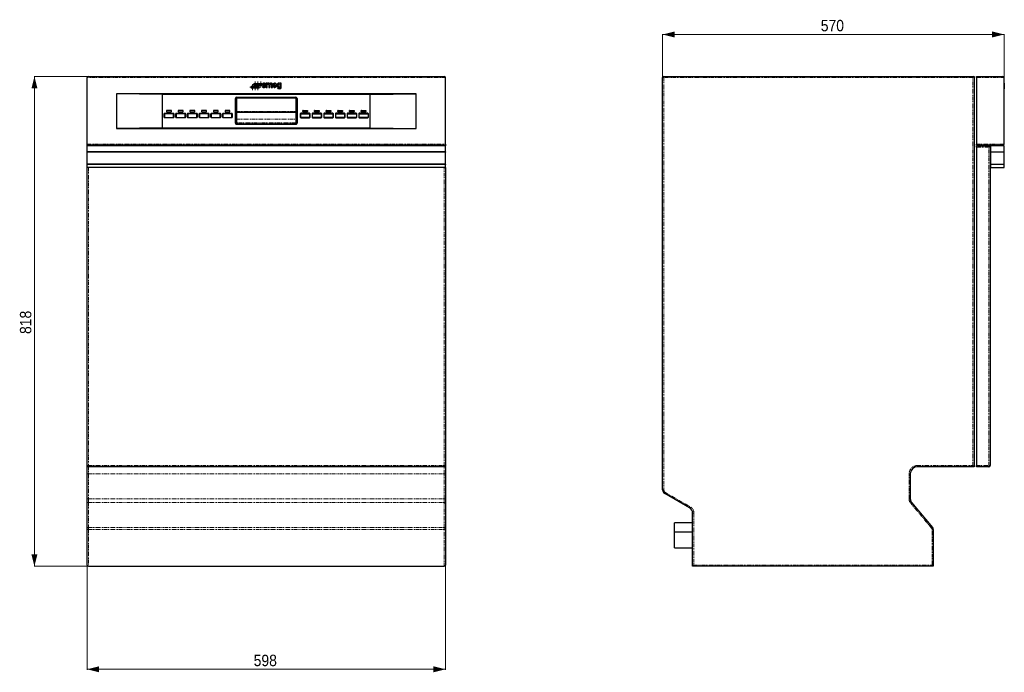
# Model space of a CAD drawing. Header units: millimetres. Extents: x 122 to 1846, y 161 to 2367.
# Tile 2 of 2: x 122 to 1765, y 1278 to 2367. Entities that reach past the tile are written whole.
import ezdxf

# ---------------------------------------------------------------- set-up
doc = ezdxf.new("R2010")
doc.units = ezdxf.units.MM
doc.linetypes.add('PHANTOM', pattern=[12.7, 6.35, -1.27, 1.27, -1.27, 1.27, -1.27])
doc.styles.add('SLDTEXTSTYLE0', font='GOTHIC.TTF', dxfattribs={"width": 0.913})
doc.dimstyles.new('SLDDIMSTYLE0', dxfattribs={"dimtxt": 19.05, "dimasz": 20, "dimexe": 0, "dimexo": 0.0625, "dimgap": 4.7625, "dimtad": 1, "dimdec": 0, "dimrnd": 1e-09, "dimzin": 12, "dimdsep": 46, "dimtxsty": 'SLDTEXTSTYLE0', "dimsah": 1, "dimcen": 0.09, "dimadec": 0, "dimazin": 3, "dimtfac": 1, "dimtdec": 0, "dimtofl": 0, "dimtmove": 0, "dimatfit": 3, "dimfxl": 1, "dimfrac": 2, "dimtolj": 1, "dimtzin": 12, "dimarcsym": 0})

# ---------------------------------------------------------------- blocks, each defined once
blk = doc.blocks.new('_D')
at = {"color": 7, "linetype": 'Continuous', "lineweight": 0}
for p, q in [((234.4, 2158.7), (234.4, 1282.1)), ((832.4, 2158.7), (832.4, 1282.1)), ((234.4, 1282.7), (832.4, 1282.7))]:
    blk.add_line(p, q, dxfattribs=at)
at = {"color": 7, "linetype": 'Continuous', "lineweight": 18}
for points in [[(234.4, 1282.7), (254.4, 1277.7), (254.4, 1287.7)], [(832.4, 1282.7), (812.4, 1287.7), (812.4, 1277.7)]]:
    blk.add_solid(points, dxfattribs=at)
at = {"color": 7, "linetype": 'Continuous', "lineweight": 18, "insert": (512.3, 1307), "char_height": 19.05, "attachment_point": 1, "style": 'SLDTEXTSTYLE0'}
blk.add_mtext('598', dxfattribs=at)
blk = doc.blocks.new('_D_1')
at = {"color": 7, "linetype": 'Continuous', "lineweight": 0}
for p, q in [((235.4, 2272.7), (145.8, 2272.7)), ((146.4, 2272.7), (146.4, 1454.7)), ((235.4, 1454.7), (145.8, 1454.7))]:
    blk.add_line(p, q, dxfattribs=at)
at = {"color": 7, "linetype": 'Continuous', "lineweight": 18}
for points in [[(146.4, 2272.7), (141.4, 2252.7), (151.4, 2252.7)], [(146.4, 1454.7), (151.4, 1474.7), (141.4, 1474.7)]]:
    blk.add_solid(points, dxfattribs=at)
at = {"color": 7, "linetype": 'Continuous', "lineweight": 18, "insert": (122.1, 1842.6), "char_height": 19.05, "attachment_point": 1, "rotation": 90, "style": 'SLDTEXTSTYLE0'}
blk.add_mtext('818', dxfattribs=at)
blk = doc.blocks.new('SW_CENTERMARKSYMBOL_0')
at = {"color": 0, "linetype": 'Continuous', "lineweight": 18}
for p, q in [((-2.5, 0), (-4.723533, 0)), ((0, 0), (-2.5, 0)), ((0, 2.5), (0, 4.723533)), ((0, 0), (0, 2.5)), ((0, 0), (0, -2.5)), ((0, 0), (2.5, 0)), ((2.5, 0), (4.723533, 0)), ((0, -2.5), (0, -4.723533))]:
    blk.add_line(p, q, dxfattribs=at)
blk = doc.blocks.new('SW_CENTERMARKSYMBOL_1')
at = {"color": 0, "linetype": 'Continuous', "lineweight": 18}
for p, q in [((-2.5, 0), (-4.723533, 0)), ((0, 0), (-2.5, 0)), ((0, 2.5), (0, 4.723533)), ((0, 0), (0, 2.5)), ((0, 0), (0, -2.5)), ((0, 0), (2.5, 0)), ((2.5, 0), (4.723533, 0)), ((0, -2.5), (0, -4.723533))]:
    blk.add_line(p, q, dxfattribs=at)
blk = doc.blocks.new('SW_CENTERMARKSYMBOL_2')
at = {"color": 0, "linetype": 'Continuous', "lineweight": 18}
for p, q in [((-2.5, 0), (-4.723533, 0)), ((0, 0), (-2.5, 0)), ((0, 2.5), (0, 4.723533)), ((0, 0), (0, 2.5)), ((0, 0), (0, -2.5)), ((0, 0), (2.5, 0)), ((2.5, 0), (4.723533, 0)), ((0, -2.5), (0, -4.723533))]:
    blk.add_line(p, q, dxfattribs=at)
blk = doc.blocks.new('SW_CENTERMARKSYMBOL_3')
at = {"color": 0, "linetype": 'Continuous', "lineweight": 18}
for p, q in [((-2.5, 0), (-4.723533, 0)), ((0, 0), (-2.5, 0)), ((0, 2.5), (0, 4.723533)), ((0, 0), (0, 2.5)), ((0, 0), (0, -2.5)), ((0, 0), (2.5, 0)), ((2.5, 0), (4.723533, 0)), ((0, -2.5), (0, -4.723533))]:
    blk.add_line(p, q, dxfattribs=at)
blk = doc.blocks.new('SW_CENTERMARKSYMBOL_4')
at = {"color": 0, "linetype": 'Continuous', "lineweight": 18}
for p, q in [((-2.5, 0), (-4.723533, 0)), ((0, 0), (-2.5, 0)), ((0, 2.5), (0, 4.723533)), ((0, 0), (0, 2.5)), ((0, 0), (0, -2.5)), ((0, 0), (2.5, 0)), ((2.5, 0), (4.723533, 0)), ((0, -2.5), (0, -4.723533))]:
    blk.add_line(p, q, dxfattribs=at)
blk = doc.blocks.new('SW_CENTERMARKSYMBOL_5')
at = {"color": 0, "linetype": 'Continuous', "lineweight": 18}
for p, q in [((-2.5, 0), (-4.723533, 0)), ((0, 0), (-2.5, 0)), ((0, 2.5), (0, 4.723533)), ((0, 0), (0, 2.5)), ((0, 0), (0, -2.5)), ((0, 0), (2.5, 0)), ((2.5, 0), (4.723533, 0)), ((0, -2.5), (0, -4.723533))]:
    blk.add_line(p, q, dxfattribs=at)
blk = doc.blocks.new('_D_2')
at = {"color": 7, "linetype": 'Continuous', "lineweight": 0}
for p, q in [((1195, 2271.7), (1195, 2343.3)), ((1195, 2342.7), (1765, 2342.7)), ((1765, 2271.7), (1765, 2343.3))]:
    blk.add_line(p, q, dxfattribs=at)
at = {"color": 7, "linetype": 'Continuous', "lineweight": 18}
for points in [[(1195, 2342.7), (1215, 2337.7), (1215, 2347.7)], [(1765, 2342.7), (1745, 2347.7), (1745, 2337.7)]]:
    blk.add_solid(points, dxfattribs=at)
at = {"color": 7, "linetype": 'Continuous', "lineweight": 18, "insert": (1458.9, 2367.1), "char_height": 19.05, "attachment_point": 1, "style": 'SLDTEXTSTYLE0'}
blk.add_mtext('570', dxfattribs=at)

msp = doc.modelspace()

# ---------------------------------------------------------------- linework, layer by layer
at = {"color": 7, "linetype": 'Continuous', "lineweight": 25}
for p, q in [((234.4, 2159.7), (234.4, 2270.7)), ((236.4, 2272.7), (830.4, 2272.7)), ((832.4, 2159.7), (832.4, 2270.7)), ((1195, 1582.3), (1195, 2270.7)), ((1197, 2272.7), (1715, 2272.7)), ((1715, 2272.7), (1713, 2270.7)), ((1715, 2272.7), (1715, 1621)), ((1719, 2272.7), (1763, 2272.7)), ((1719, 2270.7), (1719, 2272.7)), ((1719, 2270.7), (1719, 2159.7)), ((1765, 2159.7), (1765, 2270.7)), ((528.4, 2256.6), (526.8, 2256.6)), ((531, 2259.4), (532.7, 2259.4)), ((535.1, 2261.4), (533.3, 2261.4)), ((533.3, 2261.4), (533.3, 2254.3)), ((533.3, 2254.3), (535.1, 2254.3)), ((535.1, 2260.8), (535.1, 2261.4)), ((535.1, 2254.3), (535.1, 2258.8)), ((537.5, 2258.8), (537.5, 2254.3)), ((537.5, 2254.3), (539.3, 2254.3)), ((539.3, 2254.3), (539.3, 2258.8)), ((541.8, 2258.8), (541.8, 2254.3)), ((541.8, 2254.3), (543.6, 2254.3)), ((543.6, 2254.3), (543.6, 2259.2)), ((546, 2257.3), (551, 2257.3)), ((546.1, 2258.9), (549, 2258.9)), ((550.7, 2256.5), (548.8, 2256.5)), ((553.6, 2254.1), (551.9, 2254.1)), ((558.4, 2261.4), (556.7, 2261.4)), ((556.7, 2261.4), (556.7, 2261)), ((556.7, 2255.5), (556.7, 2254.1)), ((558.4, 2254.1), (558.4, 2261.4)), ((1765.3, 2261.6), (1765, 2261.6)), ((1765.1, 2261.6), (1765, 2261.6)), ((1765.1, 2261.4), (1765, 2261.4)), ((1765.1, 2257), (1765, 2257)), ((1765, 2257), (1765.1, 2257)), ((1765, 2252.5), (1765.1, 2252.5)), ((1765, 2251.9), (1765.3, 2251.9)), ((1765.1, 2261.6), (1765.1, 2261.4)), ((1765.1, 2261.6), (1765.1, 2261.6)), ((1765.1, 2261.4), (1765.1, 2257)), ((1765.1, 2257), (1765.1, 2252.5)), ((1765.1, 2257), (1765.1, 2257)), ((1765.1, 2254.8), (1765.3, 2254.8)), ((1765.1, 2254.1), (1765.3, 2254.1)), ((1765.1, 2254.1), (1765.3, 2254.1)), ((1765.1, 2252.5), (1765.1, 2251.9)), ((783.4, 2243.7), (283.4, 2243.7)), ((283.4, 2243.7), (283.4, 2185.7)), ((359.8, 2242.6), (283.4, 2243.7)), ((707, 2242.6), (359.8, 2242.6)), ((359.8, 2242.6), (359.8, 2186.9)), ((482.1, 2194.7), (482.1, 2235.7)), ((482.6, 2235.7), (482.6, 2194.7)), ((483.4, 2235.7), (483.4, 2194.7)), ((483.6, 2235.5), (483.6, 2214.1)), ((484.4, 2238), (582.4, 2238)), ((582.4, 2237.5), (484.4, 2237.5)), ((582.4, 2236.7), (484.4, 2236.7)), ((582.2, 2236.5), (484.6, 2236.5)), ((583.2, 2214.1), (583.2, 2235.5)), ((583.4, 2194.7), (583.4, 2235.7)), ((584.2, 2194.7), (584.2, 2235.7)), ((584.7, 2235.7), (584.7, 2194.7)), ((707, 2242.6), (783.4, 2243.7)), ((707, 2186.9), (707, 2242.6)), ((783.4, 2185.7), (783.4, 2243.7)), ((362.9, 2204.4), (362.9, 2210.3)), ((363.6, 2210.3), (363.6, 2204.4)), ((363.7, 2211.1), (378.3, 2211.1)), ((378.3, 2210.4), (363.7, 2210.4)), ((363.7, 2204.3), (378.3, 2204.3)), ((378.3, 2203.6), (363.7, 2203.6)), ((367, 2215.6), (367, 2213.9)), ((374.6, 2215.9), (367.3, 2215.9)), ((367.3, 2213.6), (374.6, 2213.6)), ((374.9, 2213.9), (374.9, 2215.6)), ((378.4, 2204.4), (378.4, 2210.3)), ((379.1, 2210.3), (379.1, 2204.4)), ((382.4, 2204.4), (382.4, 2210.3)), ((383.1, 2210.3), (383.1, 2204.4)), ((383.2, 2211.1), (397.8, 2211.1)), ((397.8, 2210.4), (383.2, 2210.4)), ((383.2, 2204.3), (397.8, 2204.3)), ((397.8, 2203.6), (383.2, 2203.6)), ((386.5, 2215.6), (386.5, 2213.9)), ((394.1, 2215.9), (386.8, 2215.9)), ((386.8, 2213.6), (394.1, 2213.6)), ((394.4, 2213.9), (394.4, 2215.6)), ((397.9, 2204.4), (397.9, 2210.3)), ((398.6, 2210.3), (398.6, 2204.4)), ((401.9, 2204.4), (401.9, 2210.3)), ((402.6, 2210.3), (402.6, 2204.4)), ((402.7, 2211.1), (417.3, 2211.1)), ((417.3, 2210.4), (402.7, 2210.4)), ((402.7, 2204.3), (417.3, 2204.3)), ((417.3, 2203.6), (402.7, 2203.6)), ((406, 2215.6), (406, 2213.9)), ((413.6, 2215.9), (406.3, 2215.9)), ((406.3, 2213.6), (413.6, 2213.6)), ((413.9, 2213.9), (413.9, 2215.6)), ((417.4, 2204.4), (417.4, 2210.3)), ((418.1, 2210.3), (418.1, 2204.4)), ((421.4, 2204.4), (421.4, 2210.3)), ((422.1, 2210.3), (422.1, 2204.4)), ((422.2, 2211.1), (436.8, 2211.1)), ((436.8, 2210.4), (422.2, 2210.4)), ((422.2, 2204.3), (436.8, 2204.3)), ((436.8, 2203.6), (422.2, 2203.6)), ((425.5, 2215.6), (425.5, 2213.9)), ((433.1, 2215.9), (425.8, 2215.9)), ((425.8, 2213.6), (433.1, 2213.6)), ((433.4, 2213.9), (433.4, 2215.6)), ((436.9, 2204.4), (436.9, 2210.3)), ((437.6, 2210.3), (437.6, 2204.4)), ((440.9, 2204.4), (440.9, 2210.3)), ((441.6, 2210.3), (441.6, 2204.4)), ((441.7, 2211.1), (456.3, 2211.1)), ((456.3, 2210.4), (441.7, 2210.4)), ((441.7, 2204.3), (456.3, 2204.3)), ((456.3, 2203.6), (441.7, 2203.6)), ((445, 2215.6), (445, 2213.9)), ((452.6, 2215.9), (445.3, 2215.9)), ((445.3, 2213.6), (452.6, 2213.6)), ((452.9, 2213.9), (452.9, 2215.6)), ((456.4, 2204.4), (456.4, 2210.3)), ((457.1, 2210.3), (457.1, 2204.4)), ((460.4, 2204.4), (460.4, 2210.3)), ((461.1, 2210.3), (461.1, 2204.4)), ((461.2, 2211.1), (475.8, 2211.1)), ((475.8, 2210.4), (461.2, 2210.4)), ((461.2, 2204.3), (475.8, 2204.3)), ((475.8, 2203.6), (461.2, 2203.6)), ((464.5, 2215.6), (464.5, 2213.9)), ((472.1, 2215.9), (464.8, 2215.9)), ((464.8, 2213.6), (472.1, 2213.6)), ((472.4, 2213.9), (472.4, 2215.6)), ((475.9, 2204.4), (475.9, 2210.3)), ((476.6, 2210.3), (476.6, 2204.4)), ((483.6, 2214.1), (483.6, 2214.1)), ((484.6, 2213.1), (582.2, 2213.1)), ((583.2, 2214.1), (583.2, 2214.1)), ((590.2, 2210.3), (590.2, 2204.4)), ((590.9, 2204.4), (590.9, 2210.3)), ((605.6, 2211.1), (591, 2211.1)), ((591, 2210.4), (605.6, 2210.4)), ((605.6, 2204.3), (591, 2204.3)), ((591, 2203.6), (605.6, 2203.6)), ((594.4, 2213.9), (594.4, 2215.6)), ((594.7, 2215.9), (602, 2215.9)), ((602, 2213.6), (594.7, 2213.6)), ((602.3, 2215.6), (602.3, 2213.9)), ((605.7, 2210.3), (605.7, 2204.4)), ((606.4, 2204.4), (606.4, 2210.3)), ((609.7, 2210.3), (609.7, 2204.4)), ((610.4, 2204.4), (610.4, 2210.3)), ((625.1, 2211.1), (610.5, 2211.1)), ((610.5, 2210.4), (625.1, 2210.4)), ((625.1, 2204.3), (610.5, 2204.3)), ((610.5, 2203.6), (625.1, 2203.6)), ((613.9, 2213.9), (613.9, 2215.6)), ((614.2, 2215.9), (621.5, 2215.9)), ((621.5, 2213.6), (614.2, 2213.6)), ((621.8, 2215.6), (621.8, 2213.9)), ((625.2, 2210.3), (625.2, 2204.4)), ((625.9, 2204.4), (625.9, 2210.3)), ((629.2, 2210.3), (629.2, 2204.4)), ((629.9, 2204.4), (629.9, 2210.3)), ((644.6, 2211.1), (630, 2211.1)), ((630, 2210.4), (644.6, 2210.4)), ((644.6, 2204.3), (630, 2204.3)), ((630, 2203.6), (644.6, 2203.6)), ((633.4, 2213.9), (633.4, 2215.6)), ((633.7, 2215.9), (641, 2215.9)), ((641, 2213.6), (633.7, 2213.6)), ((641.3, 2215.6), (641.3, 2213.9)), ((644.7, 2210.3), (644.7, 2204.4)), ((645.4, 2204.4), (645.4, 2210.3)), ((648.7, 2210.3), (648.7, 2204.4)), ((649.4, 2204.4), (649.4, 2210.3)), ((664.1, 2211.1), (649.5, 2211.1)), ((649.5, 2210.4), (664.1, 2210.4)), ((664.1, 2204.3), (649.5, 2204.3)), ((649.5, 2203.6), (664.1, 2203.6)), ((652.9, 2213.9), (652.9, 2215.6)), ((653.2, 2215.9), (660.5, 2215.9)), ((660.5, 2213.6), (653.2, 2213.6)), ((660.8, 2215.6), (660.8, 2213.9)), ((664.2, 2210.3), (664.2, 2204.4)), ((664.9, 2204.4), (664.9, 2210.3)), ((668.2, 2210.3), (668.2, 2204.4)), ((668.9, 2204.4), (668.9, 2210.3)), ((683.6, 2211.1), (669, 2211.1)), ((669, 2210.4), (683.6, 2210.4)), ((683.6, 2204.3), (669, 2204.3)), ((669, 2203.6), (683.6, 2203.6)), ((672.4, 2213.9), (672.4, 2215.6)), ((672.7, 2215.9), (680, 2215.9)), ((680, 2213.6), (672.7, 2213.6)), ((680.3, 2215.6), (680.3, 2213.9)), ((683.7, 2210.3), (683.7, 2204.4)), ((684.4, 2204.4), (684.4, 2210.3)), ((687.7, 2210.3), (687.7, 2204.4)), ((688.4, 2204.4), (688.4, 2210.3)), ((703.1, 2211.1), (688.5, 2211.1)), ((688.5, 2210.4), (703.1, 2210.4)), ((703.1, 2204.3), (688.5, 2204.3)), ((688.5, 2203.6), (703.1, 2203.6)), ((691.9, 2213.9), (691.9, 2215.6)), ((692.2, 2215.9), (699.5, 2215.9)), ((699.5, 2213.6), (692.2, 2213.6)), ((699.8, 2215.6), (699.8, 2213.9)), ((703.2, 2210.3), (703.2, 2204.4)), ((703.9, 2204.4), (703.9, 2210.3)), ((359.8, 2186.9), (283.4, 2185.7)), ((359.8, 2186.9), (707, 2186.9)), ((484.4, 2193.7), (582.4, 2193.7)), ((484.4, 2192.9), (582.4, 2192.9)), ((582.4, 2192.4), (484.4, 2192.4)), ((707, 2186.9), (783.4, 2185.7)), ((283.4, 2185.7), (783.4, 2185.7)), ((234.4, 2156.7), (234.4, 2159.7)), ((832.4, 2156.7), (234.4, 2156.7)), ((234.4, 2146.7), (234.4, 2156.7)), ((830.4, 2157.7), (236.4, 2157.7)), ((832.4, 2159.7), (832.4, 2156.7)), ((832.4, 2146.7), (832.4, 2156.7)), ((1719, 2157.7), (1719, 2159.7)), ((1763, 2157.7), (1719, 2157.7)), ((1719, 2154.7), (1719, 2156.7)), ((1719, 2156.7), (1739.5, 2156.7)), ((1719, 2154.7), (1719, 1623)), ((1741.5, 2154.7), (1741.5, 1623)), ((1765, 2156.7), (1742, 2156.7)), ((1742, 2156.7), (1742, 2146.7)), ((1765, 2146.7), (1765, 2156.7)), ((832.4, 2146.7), (234.4, 2146.7)), ((234.4, 2146.2), (234.4, 2146.7)), ((832.4, 2146.2), (234.4, 2146.2)), ((234.4, 2126.2), (234.4, 2146.2)), ((832.4, 2146.7), (832.4, 2146.2)), ((832.4, 2126.2), (832.4, 2146.2)), ((1742, 2146.7), (1765, 2146.7)), ((1765, 2146.2), (1742, 2146.2)), ((1742, 2146.2), (1742, 2126.2)), ((1765, 2126.2), (1765, 2146.2)), ((832.4, 2126.2), (234.4, 2126.2)), ((234.4, 2125.7), (234.4, 2126.2)), ((234.4, 2120.7), (234.4, 2125.7)), ((832.4, 2125.7), (234.4, 2125.7)), ((832.4, 2120.7), (234.4, 2120.7)), ((234.4, 1623), (234.4, 2120.7)), ((832.4, 2126.2), (832.4, 2125.7)), ((832.4, 2120.7), (832.4, 2125.7)), ((832.4, 2120.7), (832.4, 1623)), ((1742, 2126.2), (1765, 2126.2)), ((1765, 2125.7), (1742, 2125.7)), ((1742, 2125.7), (1742, 2120.7)), ((1742, 2120.7), (1765, 2120.7)), ((1765, 2120.7), (1765, 2125.7)), ((234.4, 1609), (234.4, 1623)), ((830.4, 1621), (236.4, 1621)), ((832.4, 1623), (832.4, 1609)), ((1715, 1621), (1620.4, 1621)), ((1715, 1621), (1713, 1623)), ((1719, 1621), (1719, 1623)), ((1739.5, 1621), (1719, 1621)), ((234.4, 1567.1), (234.4, 1609)), ((832.4, 1609), (832.4, 1567.1)), ((1608.4, 1609), (1608.4, 1567.1)), ((234.4, 1560.1), (234.4, 1567.1)), ((832.4, 1567.1), (832.4, 1560.1)), ((1240, 1552.2), (1198.5, 1576.2)), ((1610.5, 1561.4), (1645.6, 1519.6)), ((234.4, 1518.3), (234.4, 1560.1)), ((832.4, 1560.1), (832.4, 1518.3)), ((1245, 1454.7), (1245, 1543.6)), ((234.4, 1516.4), (234.4, 1518.3)), ((234.4, 1456.7), (234.4, 1516.4)), ((832.4, 1518.3), (832.4, 1516.4)), ((832.4, 1516.4), (832.4, 1456.7)), ((1245, 1527.4), (1215, 1527.4)), ((1215, 1519.9), (1215, 1527.4)), ((1215, 1512.4), (1215, 1519.9)), ((1215, 1512.4), (1245, 1512.4)), ((1215, 1499.7), (1215, 1512.4)), ((1646.7, 1516.4), (1646.7, 1454.7)), ((1215, 1485.7), (1215, 1499.7)), ((1215, 1485.7), (1245, 1485.7)), ((236.4, 1454.7), (830.4, 1454.7)), ((1247, 1456.7), (1245, 1454.7)), ((1646.7, 1454.7), (1245, 1454.7)), ((1644.7, 1456.7), (1646.7, 1454.7))]:
    msp.add_line(p, q, dxfattribs=at)
at = {"color": 8, "linetype": 'PHANTOM', "lineweight": 18}
for p, q in [((832.4, 2270.7), (234.4, 2270.7)), ((1195, 2270.7), (1197, 2270.7)), ((1197, 2272.7), (1197, 2270.7)), ((1197, 2270.7), (1197, 1582.3)), ((1713, 2270.7), (1197, 2270.7)), ((1713, 1623), (1713, 2270.7)), ((1765, 2270.7), (1719, 2270.7)), ((1765, 2257), (1765.1, 2257)), ((482.1, 2235.7), (482.6, 2235.7)), ((484.4, 2238), (484.4, 2237.5)), ((582.4, 2238), (582.4, 2237.5)), ((584.7, 2235.7), (584.2, 2235.7)), ((362.9, 2210.3), (363.6, 2210.3)), ((363.6, 2204.4), (362.9, 2204.4)), ((363.7, 2211.1), (363.7, 2210.4)), ((363.7, 2204.3), (363.7, 2203.6)), ((378.3, 2211.1), (378.3, 2210.4)), ((378.3, 2204.3), (378.3, 2203.6)), ((379.1, 2210.3), (378.4, 2210.3)), ((378.4, 2204.4), (379.1, 2204.4)), ((382.4, 2210.3), (383.1, 2210.3)), ((383.1, 2204.4), (382.4, 2204.4)), ((383.2, 2211.1), (383.2, 2210.4)), ((383.2, 2204.3), (383.2, 2203.6)), ((397.8, 2211.1), (397.8, 2210.4)), ((397.8, 2204.3), (397.8, 2203.6)), ((398.6, 2210.3), (397.9, 2210.3)), ((397.9, 2204.4), (398.6, 2204.4)), ((401.9, 2210.3), (402.6, 2210.3)), ((402.6, 2204.4), (401.9, 2204.4)), ((402.7, 2211.1), (402.7, 2210.4)), ((402.7, 2204.3), (402.7, 2203.6)), ((417.3, 2211.1), (417.3, 2210.4)), ((417.3, 2204.3), (417.3, 2203.6)), ((418.1, 2210.3), (417.4, 2210.3)), ((417.4, 2204.4), (418.1, 2204.4)), ((421.4, 2210.3), (422.1, 2210.3)), ((422.1, 2204.4), (421.4, 2204.4)), ((422.2, 2211.1), (422.2, 2210.4)), ((422.2, 2204.3), (422.2, 2203.6)), ((436.8, 2211.1), (436.8, 2210.4)), ((436.8, 2204.3), (436.8, 2203.6)), ((437.6, 2210.3), (436.9, 2210.3)), ((436.9, 2204.4), (437.6, 2204.4)), ((440.9, 2210.3), (441.6, 2210.3)), ((441.6, 2204.4), (440.9, 2204.4)), ((441.7, 2211.1), (441.7, 2210.4)), ((441.7, 2204.3), (441.7, 2203.6)), ((456.3, 2211.1), (456.3, 2210.4)), ((456.3, 2204.3), (456.3, 2203.6)), ((457.1, 2210.3), (456.4, 2210.3)), ((456.4, 2204.4), (457.1, 2204.4)), ((460.4, 2210.3), (461.1, 2210.3)), ((461.1, 2204.4), (460.4, 2204.4)), ((461.2, 2211.1), (461.2, 2210.4)), ((461.2, 2204.3), (461.2, 2203.6)), ((475.8, 2211.1), (475.8, 2210.4)), ((475.8, 2204.3), (475.8, 2203.6)), ((476.6, 2210.3), (475.9, 2210.3)), ((475.9, 2204.4), (476.6, 2204.4)), ((483.6, 2214.1), (583.2, 2214.1)), ((582.8, 2213.3), (483.9, 2213.3)), ((590.2, 2210.3), (590.9, 2210.3)), ((590.9, 2204.4), (590.2, 2204.4)), ((591, 2211.1), (591, 2210.4)), ((591, 2204.3), (591, 2203.6)), ((605.6, 2211.1), (605.6, 2210.4)), ((605.6, 2204.3), (605.6, 2203.6)), ((606.4, 2210.3), (605.7, 2210.3)), ((605.7, 2204.4), (606.4, 2204.4)), ((609.7, 2210.3), (610.4, 2210.3)), ((610.4, 2204.4), (609.7, 2204.4)), ((610.5, 2211.1), (610.5, 2210.4)), ((610.5, 2204.3), (610.5, 2203.6)), ((625.1, 2211.1), (625.1, 2210.4)), ((625.1, 2204.3), (625.1, 2203.6)), ((625.9, 2210.3), (625.2, 2210.3)), ((625.2, 2204.4), (625.9, 2204.4)), ((629.2, 2210.3), (629.9, 2210.3)), ((629.9, 2204.4), (629.2, 2204.4)), ((630, 2211.1), (630, 2210.4)), ((630, 2204.3), (630, 2203.6)), ((644.6, 2211.1), (644.6, 2210.4)), ((644.6, 2204.3), (644.6, 2203.6)), ((645.4, 2210.3), (644.7, 2210.3)), ((644.7, 2204.4), (645.4, 2204.4)), ((648.7, 2210.3), (649.4, 2210.3)), ((649.4, 2204.4), (648.7, 2204.4)), ((649.5, 2211.1), (649.5, 2210.4)), ((649.5, 2204.3), (649.5, 2203.6)), ((664.1, 2211.1), (664.1, 2210.4)), ((664.1, 2204.3), (664.1, 2203.6)), ((664.9, 2210.3), (664.2, 2210.3)), ((664.2, 2204.4), (664.9, 2204.4)), ((668.2, 2210.3), (668.9, 2210.3)), ((668.9, 2204.4), (668.2, 2204.4)), ((669, 2211.1), (669, 2210.4)), ((669, 2204.3), (669, 2203.6)), ((683.6, 2211.1), (683.6, 2210.4)), ((683.6, 2204.3), (683.6, 2203.6)), ((684.4, 2210.3), (683.7, 2210.3)), ((683.7, 2204.4), (684.4, 2204.4)), ((687.7, 2210.3), (688.4, 2210.3)), ((688.4, 2204.4), (687.7, 2204.4)), ((688.5, 2211.1), (688.5, 2210.4)), ((688.5, 2204.3), (688.5, 2203.6)), ((703.1, 2211.1), (703.1, 2210.4)), ((703.1, 2204.3), (703.1, 2203.6)), ((703.9, 2210.3), (703.2, 2210.3)), ((703.2, 2204.4), (703.9, 2204.4)), ((482.6, 2194.7), (482.1, 2194.7)), ((483.4, 2201.2), (583.4, 2201.2)), ((484.4, 2195.4), (484.4, 2193.7)), ((582.4, 2195.4), (484.4, 2195.4)), ((484.4, 2192.9), (484.4, 2192.4)), ((582.4, 2193.7), (582.4, 2195.4)), ((582.4, 2192.9), (582.4, 2192.4)), ((584.2, 2194.7), (584.7, 2194.7)), ((234.4, 2159.7), (832.4, 2159.7)), ((236.4, 2157.7), (236.4, 2156.7)), ((830.4, 2156.7), (830.4, 2157.7)), ((1719, 2159.7), (1765, 2159.7)), ((1739.5, 2154.7), (1719, 2154.7)), ((1739.5, 2154.7), (1739.5, 2156.7)), ((1739.5, 1623), (1739.5, 2154.7)), ((1741.5, 2154.7), (1739.5, 2154.7)), ((236.4, 2146.7), (236.4, 2146.2)), ((830.4, 2146.2), (830.4, 2146.7)), ((236.4, 2126.2), (236.4, 2125.7)), ((236.4, 2120.7), (236.4, 1623)), ((830.4, 2125.7), (830.4, 2126.2)), ((830.4, 1623), (830.4, 2120.7)), ((234.4, 1623), (236.4, 1623)), ((236.4, 1621), (236.4, 1623)), ((236.4, 1623), (830.4, 1623)), ((236.4, 1621), (236.4, 1609)), ((830.4, 1623), (832.4, 1623)), ((830.4, 1621), (830.4, 1623)), ((830.4, 1609), (830.4, 1621)), ((1620.4, 1623), (1713, 1623)), ((1620.4, 1623), (1620.4, 1621)), ((1719, 1623), (1739.5, 1623)), ((1739.5, 1621), (1739.5, 1623)), ((1739.5, 1623), (1741.5, 1623)), ((234.4, 1609), (236.4, 1609)), ((236.4, 1609), (830.4, 1609)), ((236.4, 1609), (236.4, 1567.1)), ((830.4, 1609), (832.4, 1609)), ((830.4, 1567.1), (830.4, 1609)), ((1606.4, 1567.1), (1606.4, 1609)), ((1606.4, 1609), (1608.4, 1609)), ((1195, 1582.3), (1197, 1582.3)), ((1198.5, 1576.2), (1199.5, 1577.9)), ((1199.5, 1577.9), (1241, 1554)), ((234.4, 1567.1), (236.4, 1567.1)), ((236.4, 1567.1), (236.4, 1561.4)), ((236.4, 1567.1), (830.4, 1567.1)), ((236.4, 1561.4), (236.4, 1519.6)), ((236.4, 1561.4), (830.4, 1561.4)), ((830.4, 1561.4), (830.4, 1567.1)), ((830.4, 1567.1), (832.4, 1567.1)), ((830.4, 1519.6), (830.4, 1561.4)), ((1606.4, 1567.1), (1608.4, 1567.1)), ((1609, 1560.1), (1610.5, 1561.4)), ((1240, 1552.2), (1241, 1554)), ((1644, 1518.3), (1609, 1560.1)), ((1245, 1543.6), (1247, 1543.6)), ((1247, 1543.6), (1247, 1456.7)), ((234.4, 1516.4), (236.4, 1516.4)), ((236.4, 1519.6), (236.4, 1516.4)), ((236.4, 1519.6), (830.4, 1519.6)), ((236.4, 1516.4), (236.4, 1454.7)), ((236.4, 1516.4), (830.4, 1516.4)), ((830.4, 1516.4), (830.4, 1519.6)), ((830.4, 1454.7), (830.4, 1516.4)), ((830.4, 1516.4), (832.4, 1516.4)), ((1644, 1518.3), (1645.6, 1519.6)), ((1644.7, 1456.7), (1644.7, 1516.4)), ((1644.7, 1516.4), (1646.7, 1516.4)), ((1247, 1456.7), (1644.7, 1456.7))]:
    msp.add_line(p, q, dxfattribs=at)
at = {"color": 8, "linetype": 'PHANTOM', "lineweight": 18, "flags": 128}
for points in [[(234.4, 1560.1), (234.4, 1560.3), (234.5, 1560.6), (234.7, 1560.8), (235, 1561), (235.3, 1561.1), (235.6, 1561.3), (236, 1561.3), (236.4, 1561.4)], [(830.4, 1561.4), (830.8, 1561.3), (831.2, 1561.3), (831.5, 1561.1), (831.8, 1561), (832, 1560.8), (832.2, 1560.6), (832.3, 1560.3), (832.4, 1560.1)], [(234.4, 1518.3), (234.4, 1518.6), (234.5, 1518.8), (234.7, 1519.1), (235, 1519.2), (235.3, 1519.4), (235.6, 1519.5), (236, 1519.6), (236.4, 1519.6)], [(830.4, 1519.6), (830.8, 1519.6), (831.2, 1519.5), (831.5, 1519.4), (831.8, 1519.2), (832, 1519.1), (832.2, 1518.8), (832.3, 1518.6), (832.4, 1518.3)]]:
    msp.add_lwpolyline(points, dxfattribs=at)
at = {"color": 7, "linetype": 'Continuous', "lineweight": 25}
for centre in [(510.6, 2254.7), (515, 2259.2), (515, 2254.7), (519.5, 2259.2), (519.5, 2254.7), (524, 2259.2)]:
    msp.add_circle(centre, 2.22, dxfattribs=at)
for centre, radius, start, end in [((236.4, 2270.7), 2, 90, 180), ((830.4, 2270.7), 2, 0, 90), ((1197, 2270.7), 2, 90, 180), ((1763, 2270.7), 2, 0, 90), ((528.3, 2259), 1.32, 222.827, 240.0894), ((530.1, 2262.1), 4.88, 240.0894, 264.0497), ((530.1, 2260.7), 2.28, 236.3152, 257.4928), ((530.7, 2263.6), 5.24, 257.4928, 267.2905), ((528.9, 2251), 6.27, 71.5908, 84.0497), ((530.3, 2254.3), 4.14, 64.1954, 87.2905), ((530.7, 2256.5), 0.527, 0, 71.5908), ((531.5, 2256.8), 1.35, 20.6878, 64.1954), ((536.9, 2259.2), 2.44, 29.0546, 138.5946), ((536.3, 2258.8), 1.22, 0, 180), ((541.2, 2259.2), 2.43, 0, 150.7945), ((540.6, 2258.8), 1.22, 0, 180), ((484.4, 2235.7), 2.3, 90, 180), ((484.4, 2235.7), 1.8, 90, 180), ((484.4, 2235.7), 1, 90, 180), ((484.6, 2235.5), 1, 90, 180), ((582.2, 2235.5), 1, 0, 90), ((582.4, 2235.7), 2.3, 0, 90), ((582.4, 2235.7), 1.8, 0, 90), ((582.4, 2235.7), 1, 0, 90), ((363.7, 2210.3), 0.81, 90, 180), ((363.7, 2204.4), 0.81, 180, 270), ((363.7, 2210.3), 0.11, 90, 180), ((363.7, 2204.4), 0.11, 180, 270), ((367.3, 2215.6), 0.3, 90, 180), ((367.3, 2213.9), 0.3, 180, 270), ((374.6, 2215.6), 0.3, 0, 90), ((374.6, 2213.9), 0.3, 270, 0), ((378.3, 2210.3), 0.81, 0, 90), ((378.3, 2210.3), 0.11, 0, 90), ((378.3, 2204.4), 0.11, 270, 0), ((378.3, 2204.4), 0.81, 270, 0), ((383.2, 2210.3), 0.81, 90, 180), ((383.2, 2204.4), 0.81, 180, 270), ((383.2, 2210.3), 0.11, 90, 180), ((383.2, 2204.4), 0.11, 180, 270), ((386.8, 2215.6), 0.3, 90, 180), ((386.8, 2213.9), 0.3, 180, 270), ((394.1, 2215.6), 0.3, 0, 90), ((394.1, 2213.9), 0.3, 270, 0), ((397.8, 2210.3), 0.81, 0, 90), ((397.8, 2210.3), 0.11, 0, 90), ((397.8, 2204.4), 0.11, 270, 0), ((397.8, 2204.4), 0.81, 270, 0), ((402.7, 2210.3), 0.81, 90, 180), ((402.7, 2204.4), 0.81, 180, 270), ((402.7, 2210.3), 0.11, 90, 180), ((402.7, 2204.4), 0.11, 180, 270), ((406.3, 2215.6), 0.3, 90, 180), ((406.3, 2213.9), 0.3, 180, 270), ((413.6, 2215.6), 0.3, 0, 90), ((413.6, 2213.9), 0.3, 270, 0), ((417.3, 2210.3), 0.81, 0, 90), ((417.3, 2210.3), 0.11, 0, 90), ((417.3, 2204.4), 0.11, 270, 0), ((417.3, 2204.4), 0.81, 270, 0), ((422.2, 2210.3), 0.81, 90, 180), ((422.2, 2204.4), 0.81, 180, 270), ((422.2, 2210.3), 0.11, 90, 180), ((422.2, 2204.4), 0.11, 180, 270), ((425.8, 2215.6), 0.3, 90, 180), ((425.8, 2213.9), 0.3, 180, 270), ((433.1, 2215.6), 0.3, 0, 90), ((433.1, 2213.9), 0.3, 270, 0), ((436.8, 2210.3), 0.81, 0, 90), ((436.8, 2210.3), 0.11, 0, 90), ((436.8, 2204.4), 0.11, 270, 0), ((436.8, 2204.4), 0.81, 270, 0), ((441.7, 2210.3), 0.81, 90, 180), ((441.7, 2204.4), 0.81, 180, 270), ((441.7, 2210.3), 0.11, 90, 180), ((441.7, 2204.4), 0.11, 180, 270), ((445.3, 2215.6), 0.3, 90, 180), ((445.3, 2213.9), 0.3, 180, 270), ((452.6, 2215.6), 0.3, 0, 90), ((452.6, 2213.9), 0.3, 270, 0), ((456.3, 2210.3), 0.81, 0, 90), ((456.3, 2210.3), 0.11, 0, 90), ((456.3, 2204.4), 0.11, 270, 0), ((456.3, 2204.4), 0.81, 270, 0), ((461.2, 2210.3), 0.81, 90, 180), ((461.2, 2204.4), 0.81, 180, 270), ((461.2, 2210.3), 0.11, 90, 180), ((461.2, 2204.4), 0.11, 180, 270), ((464.8, 2215.6), 0.3, 90, 180), ((464.8, 2213.9), 0.3, 180, 270), ((472.1, 2215.6), 0.3, 0, 90), ((472.1, 2213.9), 0.3, 270, 0), ((475.8, 2210.3), 0.81, 0, 90), ((475.8, 2210.3), 0.11, 0, 90), ((475.8, 2204.4), 0.11, 270, 0), ((475.8, 2204.4), 0.81, 270, 0), ((484.6, 2214.1), 1, 230.7774, 270), ((582.2, 2214.1), 1, 270, 309.2226), ((591, 2210.3), 0.81, 90, 180), ((591, 2204.4), 0.81, 180, 270), ((591, 2210.3), 0.11, 90, 180), ((591, 2204.4), 0.11, 180, 270), ((594.7, 2215.6), 0.3, 90, 180), ((594.7, 2213.9), 0.3, 180, 270), ((602, 2215.6), 0.3, 0, 90), ((602, 2213.9), 0.3, 270, 0), ((605.6, 2210.3), 0.81, 0, 90), ((605.6, 2210.3), 0.11, 0, 90), ((605.6, 2204.4), 0.11, 270, 0), ((605.6, 2204.4), 0.81, 270, 0), ((610.5, 2210.3), 0.81, 90, 180), ((610.5, 2204.4), 0.81, 180, 270), ((610.5, 2210.3), 0.11, 90, 180), ((610.5, 2204.4), 0.11, 180, 270), ((614.2, 2215.6), 0.3, 90, 180), ((614.2, 2213.9), 0.3, 180, 270), ((621.5, 2215.6), 0.3, 0, 90), ((621.5, 2213.9), 0.3, 270, 0), ((625.1, 2210.3), 0.81, 0, 90), ((625.1, 2210.3), 0.11, 0, 90), ((625.1, 2204.4), 0.11, 270, 0), ((625.1, 2204.4), 0.81, 270, 0), ((630, 2210.3), 0.81, 90, 180), ((630, 2204.4), 0.81, 180, 270), ((630, 2210.3), 0.11, 90, 180), ((630, 2204.4), 0.11, 180, 270), ((633.7, 2215.6), 0.3, 90, 180), ((633.7, 2213.9), 0.3, 180, 270), ((641, 2215.6), 0.3, 0, 90), ((641, 2213.9), 0.3, 270, 0), ((644.6, 2210.3), 0.81, 0, 90), ((644.6, 2210.3), 0.11, 0, 90), ((644.6, 2204.4), 0.11, 270, 0), ((644.6, 2204.4), 0.81, 270, 0), ((649.5, 2210.3), 0.81, 90, 180), ((649.5, 2204.4), 0.81, 180, 270), ((649.5, 2210.3), 0.11, 90, 180), ((649.5, 2204.4), 0.11, 180, 270), ((653.2, 2215.6), 0.3, 90, 180), ((653.2, 2213.9), 0.3, 180, 270), ((660.5, 2215.6), 0.3, 0, 90), ((660.5, 2213.9), 0.3, 270, 0), ((664.1, 2210.3), 0.81, 0, 90), ((664.1, 2210.3), 0.11, 0, 90), ((664.1, 2204.4), 0.81, 270, 0), ((664.1, 2204.4), 0.11, 270, 0), ((669, 2210.3), 0.81, 90, 180), ((669, 2204.4), 0.81, 180, 270), ((669, 2210.3), 0.11, 90, 180), ((669, 2204.4), 0.11, 180, 270), ((672.7, 2215.6), 0.3, 90, 180), ((672.7, 2213.9), 0.3, 180, 270), ((680, 2215.6), 0.3, 0, 90), ((680, 2213.9), 0.3, 270, 0), ((683.6, 2210.3), 0.81, 0, 90), ((683.6, 2210.3), 0.11, 0, 90), ((683.6, 2204.4), 0.81, 270, 0), ((683.6, 2204.4), 0.11, 270, 0), ((688.5, 2210.3), 0.81, 90, 180), ((688.5, 2204.4), 0.81, 180, 270), ((688.5, 2210.3), 0.11, 90, 180), ((688.5, 2204.4), 0.11, 180, 270), ((692.2, 2215.6), 0.3, 90, 180), ((692.2, 2213.9), 0.3, 180, 270), ((699.5, 2215.6), 0.3, 0, 90), ((699.5, 2213.9), 0.3, 270, 0), ((703.1, 2210.3), 0.81, 0, 90), ((703.1, 2210.3), 0.11, 0, 90), ((703.1, 2204.4), 0.81, 270, 0), ((703.1, 2204.4), 0.11, 270, 0), ((236.4, 2159.7), 2, 180, 270), ((830.4, 2159.7), 2, 270, 0), ((1739.5, 2154.7), 2, 0, 90), ((1763, 2159.7), 2, 270, 0), ((236.4, 1623), 2, 180, 270), ((830.4, 1623), 2, 270, 0), ((1620.4, 1609), 12, 90, 180), ((1739.5, 1623), 2, 270, 0), ((1202, 1582.3), 7, 180, 240), ((1617.4, 1567.1), 9, 180, 220), ((1235, 1543.6), 10, 0, 60), ((1641.7, 1516.4), 5, 0, 40), ((236.4, 1456.7), 2, 180, 270), ((830.4, 1456.7), 2, 270, 0)]:
    msp.add_arc(centre, radius, start, end, dxfattribs=at)
at = {"color": 8, "linetype": 'PHANTOM', "lineweight": 18}
for centre, radius, start, end in [((1620.4, 1609), 14, 90, 180), ((1202, 1582.3), 5, 180, 240), ((1617.4, 1567.1), 11, 180, 220), ((1235, 1543.6), 12, 0, 60), ((1641.7, 1516.4), 3, 0, 40)]:
    msp.add_arc(centre, radius, start, end, dxfattribs=at)
at = {"color": 7, "linetype": 'Continuous', "lineweight": 25}
for centre, major_axis, ratio, start_param, end_param in [((529.7, 2259.4), (-2.94, 0), 0.756689, 3.141593, 6.894826), ((529.8, 2256.6), (-3.04, 0), 0.796537, 0, 3.433776), ((529.7, 2259.5), (-1.31, 0), 0.684734, 3.039046, 7.082052), ((529.8, 2256.5), (-1.41, 0), 0.754177, 6.196658, 9.424778), ((547.6, 2257.9), (0, 3.75), 0.919298, 4.550276, 10.606916), ((547.6, 2257.9), (0, 2.22), 0.727811, 1.846464, 4.019122), ((547.6, 2257.9), (0, 2.22), 0.727811, 5.185459, 7.380912), ((554.7, 2258.2), (0, 3.39), 0.953488, 5.64779, 10.060174), ((555.1, 2254.1), (3.24, 0), 0.691057, 3.141593, 6.283185), ((555.1, 2254.1), (1.51, 0), 0.53913, 3.141593, 6.283185), ((484.4, 2194.7), (0, -1), 0.997441, 4.712389, 6.283185), ((582.4, 2194.7), (0, 1), 0.997441, 3.141593, 4.712389)]:
    msp.add_ellipse(centre, major_axis=major_axis, ratio=ratio, start_param=start_param, end_param=end_param, dxfattribs=at)
msp.add_ellipse((554.7, 2258.2), major_axis=(0, 2.28), ratio=0.710983, dxfattribs=at)
for points, knots in [([(483.9, 2213.3), (483.9, 2213.3), (483.9, 2213.4), (483.8, 2213.5), (483.8, 2213.5), (483.7, 2213.6), (483.6, 2213.7), (483.6, 2213.9), (483.6, 2214), (483.6, 2214.1)], [0, 0, 0, 0, 0.25, 0.25, 0.5, 0.5, 0.75, 0.75, 1, 1, 1, 1]), ([(583.2, 2214.1), (583.2, 2214), (583.2, 2213.9), (583.1, 2213.7), (583.1, 2213.6), (583, 2213.5), (583, 2213.5), (582.9, 2213.4), (582.8, 2213.3), (582.8, 2213.3)], [0, 0, 0, 0, 0.25, 0.25, 0.5, 0.5, 0.75, 0.75, 1, 1, 1, 1]), ([(482.6, 2194.7), (482.6, 2194.7), (482.6, 2194.6), (482.6, 2194.5), (482.6, 2194.4), (482.7, 2194.2), (482.7, 2194), (482.8, 2193.9), (482.9, 2193.7), (483, 2193.6), (483.1, 2193.5), (483.2, 2193.3), (483.4, 2193.2), (483.5, 2193.1), (483.7, 2193.1), (483.9, 2193), (484, 2193), (484.2, 2192.9), (484.3, 2192.9), (484.4, 2192.9), (484.4, 2192.9)], [0, 0, 0, 0, 0.031165, 0.062802, 0.125518, 0.188276, 0.250604, 0.313015, 0.375802, 0.438039, 0.500093, 0.562643, 0.625338, 0.687585, 0.749956, 0.812772, 0.875127, 0.93732, 0.968809, 1, 1, 1, 1]), ([(483.4, 2196.7), (483.4, 2196.5), (483.4, 2196.3), (483.6, 2196), (483.6, 2195.9), (483.8, 2195.7), (483.9, 2195.6), (484.1, 2195.5), (484.2, 2195.5), (484.3, 2195.4), (484.3, 2195.4), (484.4, 2195.4)], [0, 0, 0, 0, 0.25, 0.25, 0.5, 0.5, 0.75, 0.75, 0.875, 0.875, 1, 1, 1, 1]), ([(583.4, 2196.7), (583.4, 2196.5), (583.3, 2196.3), (583.2, 2196), (583.1, 2195.9), (582.9, 2195.7), (582.8, 2195.6), (582.7, 2195.5), (582.6, 2195.5), (582.5, 2195.4), (582.4, 2195.4), (582.4, 2195.4)], [0, 0, 0, 0, 0.25, 0.25, 0.5, 0.5, 0.75, 0.75, 0.875, 0.875, 1, 1, 1, 1]), ([(582.4, 2192.9), (582.4, 2192.9), (582.5, 2192.9), (582.6, 2192.9), (582.7, 2193), (582.9, 2193), (583.1, 2193.1), (583.2, 2193.1), (583.4, 2193.2), (583.5, 2193.3), (583.7, 2193.5), (583.8, 2193.6), (583.9, 2193.7), (584, 2193.9), (584, 2194), (584.1, 2194.2), (584.2, 2194.4), (584.2, 2194.5), (584.2, 2194.6), (584.2, 2194.7), (584.2, 2194.7)], [0, 0, 0, 0, 0.031159, 0.062804, 0.125527, 0.188277, 0.2506, 0.313016, 0.375801, 0.438036, 0.500099, 0.56267, 0.625349, 0.687587, 0.749958, 0.812774, 0.875126, 0.937321, 0.968802, 1, 1, 1, 1])]:
    msp.add_open_spline(points, degree=3, knots=knots, dxfattribs=at)
for points in [[(484.4, 2192.4), (483.8, 2192.4), (482.6, 2192.9), (482.1, 2194.1), (482.1, 2194.7)], [(584.7, 2194.7), (584.7, 2194.1), (584.2, 2192.9), (583, 2192.4), (582.4, 2192.4)]]:
    msp.add_open_spline(points, degree=3, dxfattribs=at)

# ---------------------------------------------------------------- block references
at = {"color": 7, "linetype": 'Continuous', "lineweight": 18}
for name, p in [('SW_CENTERMARKSYMBOL_5', (510.6, 2254.7)), ('SW_CENTERMARKSYMBOL_2', (515, 2259.2)), ('SW_CENTERMARKSYMBOL_4', (515, 2254.7)), ('SW_CENTERMARKSYMBOL_1', (519.5, 2259.2)), ('SW_CENTERMARKSYMBOL_3', (519.5, 2254.7)), ('SW_CENTERMARKSYMBOL_0', (524, 2259.2))]:
    msp.add_blockref(name, p, dxfattribs=at)

# ---------------------------------------------------------------- dimensions: what is measured, and where the dimension line sits
for base, p1, p2, picture, middle in [((1765, 2342.7), (1195, 2270.7), (1765, 2270.7), '_D_2', (1480, 2342.7)), ((832.4, 1282.7), (234.4, 2159.7), (832.4, 2159.7), '_D', (533.4, 1282.7))]:
    dim = msp.add_linear_dim(base=base, p1=p1, p2=p2, dimstyle='SLDDIMSTYLE0', dxfattribs=at)
    dim.commit()
    dim.dimension.update_dxf_attribs({"geometry": picture, "text_midpoint": middle, "dimtype": 160})
dim = msp.add_linear_dim(base=(146.4, 1454.7), p1=(236.4, 2272.7), p2=(236.4, 1454.7), angle=90, dimstyle='SLDDIMSTYLE0', dxfattribs=at)
dim.commit()
dim.dimension.update_dxf_attribs({"geometry": '_D_1', "text_midpoint": (146.4, 1863.7), "dimtype": 160})

doc.saveas('drawing.dxf')
